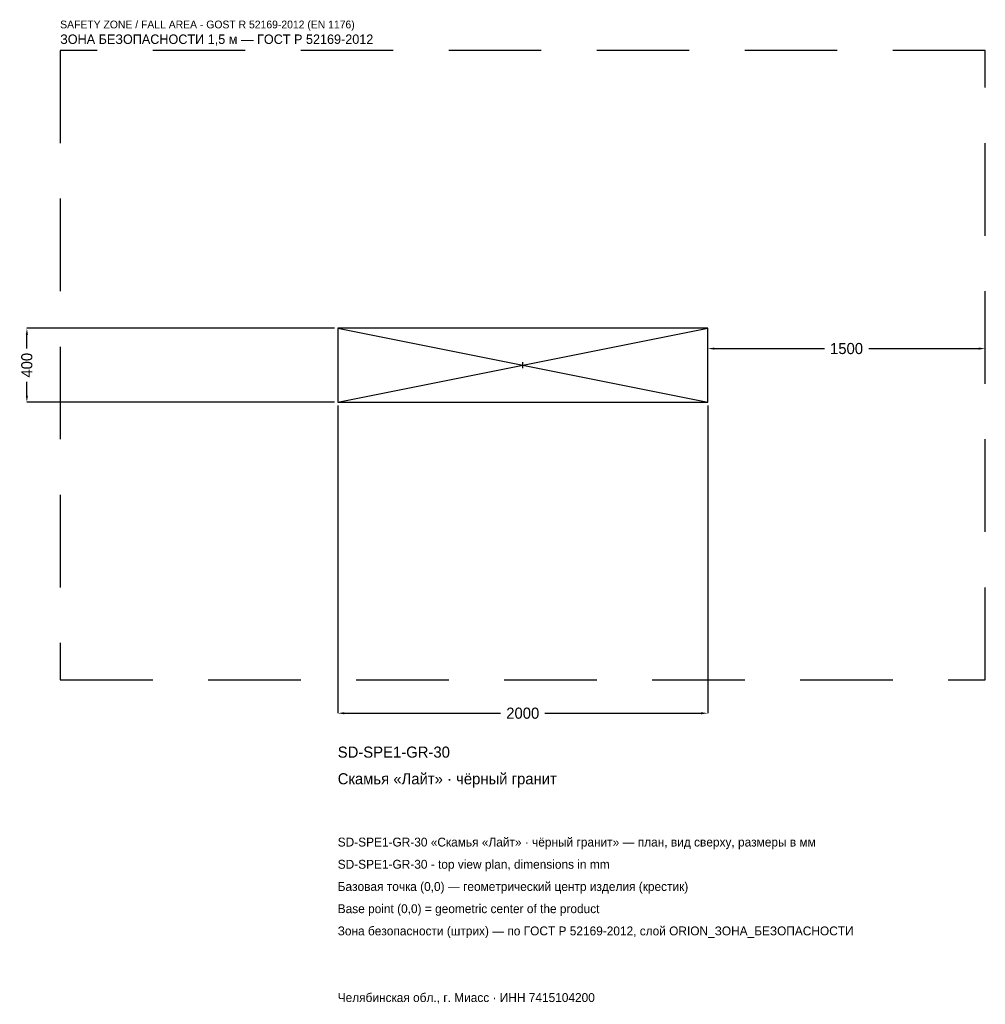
# Model space of a CAD drawing. Header units: metres. Extents: x -2719 to 2500, y -3452 to 1867.
import ezdxf

# ---------------------------------------------------------------- set-up
doc = ezdxf.new("R2010")
doc.units = ezdxf.units.M
doc.linetypes.add('DASHED', pattern=[800, 500, -300])
for name, color, linetype in [('ЗСК_ДАННЫЕ', 3, 'Continuous'), ('ЗСК_ЗОНА_БЕЗОПАСНОСТИ', 1, 'Continuous'), ('ЗСК_КОНТУР', 7, 'Continuous'), ('ЗСК_РАЗМЕРЫ', 8, 'Continuous')]:
    doc.layers.add(name, color=color, linetype=linetype)
doc.dimstyles.new('ORION', dxfattribs={"dimtxt": 60, "dimasz": 36, "dimexe": 1.25, "dimexo": 18, "dimtad": 1, "dimdec": 0, "dimcen": 2.5, "dimazin": 3, "dimtfac": 1, "dimtmove": 0, "dimatfit": 3})

# ---------------------------------------------------------------- blocks, each defined once
blk = doc.blocks.new('_CLOSEDFILLED')
at = {"color": 0, "linetype": 'BYBLOCK'}
blk.add_solid([(-1, 0.16), (0, 0), (-1, -0.16)], dxfattribs=at)
blk = doc.blocks.new('*D1')
for p, q in [((-1000, -218), (-1000, -1880)), ((1000, -218), (1000, -1880)), ((-964, -1880), (-120, -1880)), ((120, -1880), (964, -1880))]:
    blk.add_line(p, q)
at = {"layer": 'Defpoints'}
for p in [(-1000, -200), (1000, -200), (-1000, -1880)]:
    blk.add_point(p, dxfattribs=at)
at = {"layer": 'ЗСК_РАЗМЕРЫ', "xscale": 36, "yscale": 36, "rotation": 180}
blk.add_blockref('_CLOSEDFILLED', (-1000, -1880), dxfattribs=at)
at = {"layer": 'ЗСК_РАЗМЕРЫ', "xscale": 36, "yscale": 36}
blk.add_blockref('_CLOSEDFILLED', (1000, -1880), dxfattribs=at)
at = {"layer": 'ЗСК_РАЗМЕРЫ', "insert": (0, -1880), "char_height": 60, "attachment_point": 5}
blk.add_mtext('2000', dxfattribs=at)
blk = doc.blocks.new('*D2')
for p, q in [((-1018, 200), (-2680, 200)), ((-2680, 90), (-2680, 164)), ((-2680, -164), (-2680, -90)), ((-1018, -200), (-2680, -200))]:
    blk.add_line(p, q)
at = {"layer": 'Defpoints'}
for p in [(-1000, 200), (-2680, -200), (-1000, -200)]:
    blk.add_point(p, dxfattribs=at)
at = {"layer": 'ЗСК_РАЗМЕРЫ', "xscale": 36, "yscale": 36}
for p, rotation in [((-2680, 200), 90), ((-2680, -200), 270)]:
    blk.add_blockref('_CLOSEDFILLED', p, dxfattribs=dict(at, rotation=rotation))
at = {"layer": 'ЗСК_РАЗМЕРЫ', "insert": (-2680, 0), "char_height": 60, "attachment_point": 5, "rotation": 90}
blk.add_mtext('400', dxfattribs=at)
blk = doc.blocks.new('*D3')
for p, q in [((1000, 18), (1000, 90)), ((1036, 90), (1630, 90)), ((1870, 90), (2464, 90)), ((2500, 18), (2500, 90))]:
    blk.add_line(p, q)
at = {"layer": 'Defpoints'}
for p in [(1000, 90), (1000, 0), (2500, 0)]:
    blk.add_point(p, dxfattribs=at)
at = {"layer": 'ЗСК_РАЗМЕРЫ', "xscale": 36, "yscale": 36, "rotation": 180}
blk.add_blockref('_CLOSEDFILLED', (1000, 90), dxfattribs=at)
at = {"layer": 'ЗСК_РАЗМЕРЫ', "xscale": 36, "yscale": 36}
blk.add_blockref('_CLOSEDFILLED', (2500, 90), dxfattribs=at)
at = {"layer": 'ЗСК_РАЗМЕРЫ', "insert": (1750, 90), "char_height": 60, "attachment_point": 5}
blk.add_mtext('1500', dxfattribs=at)
blk = doc.blocks.new('ОРИОН SD-SPE1-GR-30 Скамья Лайт · чёрный гранит')
at = {"layer": 'ЗСК_ЗОНА_БЕЗОПАСНОСТИ', "linetype": 'DASHED'}
blk.add_lwpolyline([(-2500, -1700), (2500, -1700), (2500, 1700), (-2500, 1700)], close=True, dxfattribs=at)
at = {"layer": 'ЗСК_КОНТУР'}
for p, q in [((-1000, -200), (1000, 200)), ((-1000, 200), (1000, -200))]:
    blk.add_line(p, q, dxfattribs=at)
blk.add_lwpolyline([(-1000, -200), (1000, -200), (1000, 200), (-1000, 200)], close=True, dxfattribs=at)
at = {"layer": 'ЗСК_РАЗМЕРЫ'}
for p, q in [((-16, 0), (16, 0)), ((0, -16), (0, 16))]:
    blk.add_line(p, q, dxfattribs=at)
at = {"layer": 'ЗСК_ДАННЫЕ'}
for tag, p in [('АРТИКУЛ', (-1000, -2120)), ('НАИМЕНОВАНИЕ', (-1000, -2264))]:
    blk.add_attdef(tag, p, '', height=60, dxfattribs=at)
at = {"layer": 'ЗСК_ДАННЫЕ', "flags": 1}
for tag, p in [('ПРОИЗВОДИТЕЛЬ', (-1000, -2408)), ('ТЕЛЕФОН', (-1000, -2552)), ('САЙТ', (-1000, -2840)), ('АДРЕС', (-1000, -2984)), ('РЕКВИЗИТЫ', (-1000, -3128)), ('ГАБАРИТЫ', (-1000, -3272)), ('ЗОНА_БЕЗОПАСНОСТИ', (-1000, -3416))]:
    blk.add_attdef(tag, p, '', height=60, dxfattribs=at)
at = {"layer": 'ЗСК_ЗОНА_БЕЗОПАСНОСТИ', "color": 1}
for s, height, p in [('SAFETY ZONE / FALL AREA - GOST R 52169-2012 (EN 1176)', 42, (-2500, 1820)), ('ЗОНА БЕЗОПАСНОСТИ 1,5 м — ГОСТ Р 52169-2012', 51, (-2500, 1736))]:
    blk.add_text(s, height=height, dxfattribs=at).set_placement(p)
at = {"layer": 'ЗСК_РАЗМЕРЫ'}
dim = blk.add_linear_dim(base=(-2680, -200), p1=(-1000, -200), p2=(-1000, 200), angle=90, dimstyle='ORION', dxfattribs=at)
dim.commit()
dim.dimension.update_dxf_attribs({"geometry": '*D2', "text_midpoint": (-2680, 0)})
for base, p1, p2, picture, middle in [((1000, 90), (1000, 0), (2500, 0), '*D3', (1750, 90)), ((-1000, -1880), (-1000, -200), (1000, -200), '*D1', (0, -1880))]:
    dim = blk.add_linear_dim(base=base, p1=p1, p2=p2, dimstyle='ORION', dxfattribs=at)
    dim.commit()
    dim.dimension.update_dxf_attribs({"geometry": picture, "text_midpoint": middle})

msp = doc.modelspace()

# ---------------------------------------------------------------- block references
msp.add_blockref('ОРИОН SD-SPE1-GR-30 Скамья Лайт · чёрный гранит', (0, 0)).add_auto_attribs({'АРТИКУЛ': 'SD-SPE1-GR-30', 'НАИМЕНОВАНИЕ': 'Скамья «Лайт» · чёрный гранит'})

# ---------------------------------------------------------------- texts
at = {"layer": 'ЗСК_ДАННЫЕ', "color": 3}
for s, p in [('SD-SPE1-GR-30 «Скамья «Лайт» · чёрный гранит» — план, вид сверху, размеры в мм', (-1000, -2600)), ('SD-SPE1-GR-30 - top view plan, dimensions in mm', (-1000, -2720)), ('Челябинская обл., г. Миасс · ИНН 7415104200', (-1000, -3440))]:
    msp.add_text(s, height=48, dxfattribs=at).set_placement(p)
at = {"layer": 'ЗСК_ДАННЫЕ', "color": 7}
for s, p in [('Базовая точка (0,0) — геометрический центр изделия (крестик)', (-1000, -2840)), ('Base point (0,0) = geometric center of the product', (-1000, -2960))]:
    msp.add_text(s, height=48, dxfattribs=at).set_placement(p)
at = {"layer": 'ЗСК_ДАННЫЕ', "color": 1}
msp.add_text('Зона безопасности (штрих) — по ГОСТ Р 52169-2012, слой ORION_ЗОНА_БЕЗОПАСНОСТИ', height=48, dxfattribs=at).set_placement((-1000, -3080))

doc.saveas('drawing.dxf')
